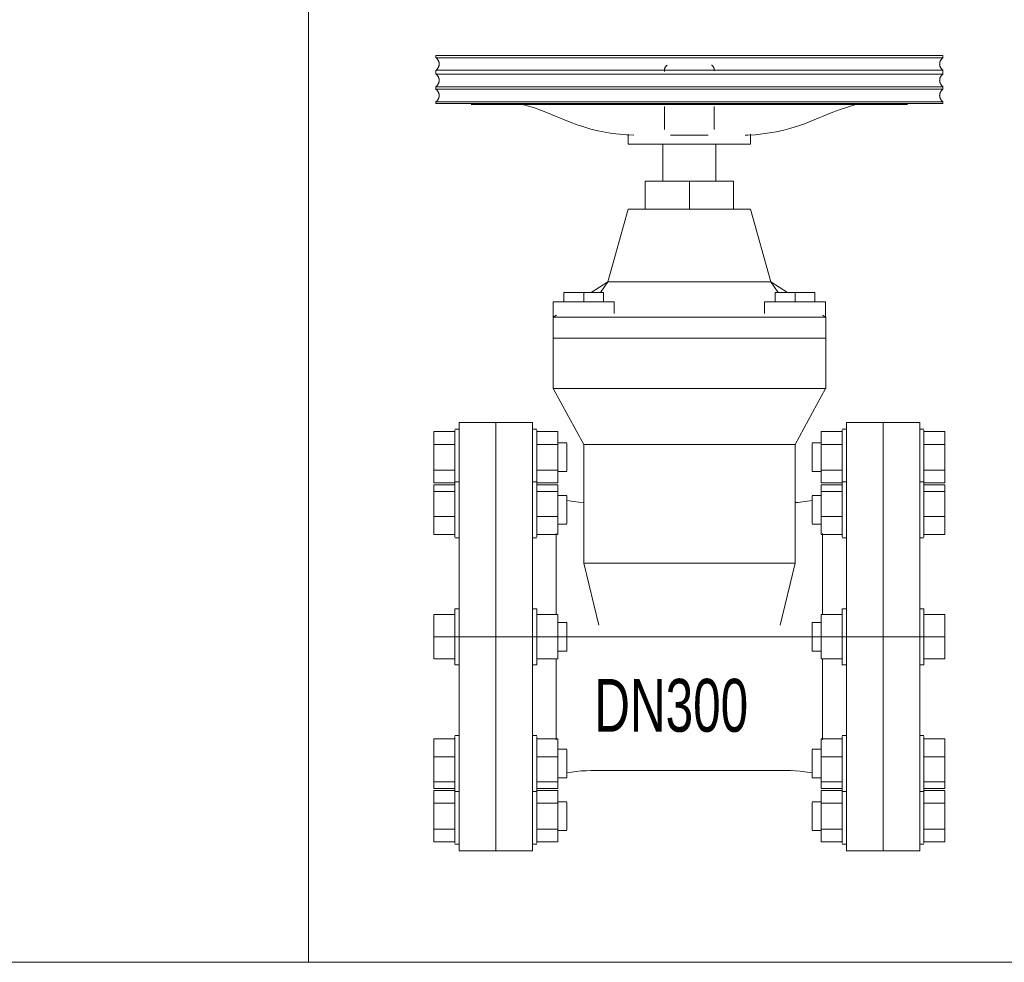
# Model space of a CAD drawing. Header units: millimetres. Extents: x 2339 to 23224, y 1509 to 18979.
# Tile 2 of 124: x 3802 to 5136, y 1509 to 2786. Entities that reach past the tile are written whole.
import ezdxf

# ---------------------------------------------------------------- set-up
doc = ezdxf.new("R2010")
doc.units = ezdxf.units.MM
doc.set_wipeout_variables(frame=1)
doc.layers.get('0').update_dxf_attribs({"lineweight": 0})
doc.styles.add('DISOCP', font='disocp.shx', dxfattribs={"width": 0.6})

# ---------------------------------------------------------------- blocks, each defined once
blk = doc.blocks.new('*U138')
blk.add_wipeout([(-78.8, -105), (-114.8, -105), (-114.8, -101.73), (-116.85, -101.73), (-116.85, -100.61), (-127.17, -100.61), (-127.17, -50.05), (-116.85, -50.05), (-116.85, -48.5), (-114.8, -48.5), (-114.8, -13.73), (-116.85, -13.73), (-116.85, -10.92), (-127.17, -10.92), (-127.17, 10.92), (-116.85, 10.92), (-116.85, 13.73), (-114.8, 13.73), (-114.8, 48.5), (-116.85, 48.5), (-116.85, 50.05), (-127.17, 50.05), (-127.17, 100.61), (-116.85, 100.61), (-116.85, 101.73), (-114.8, 101.73), (-114.8, 105), (-78.8, 105), (-78.8, 101.73), (-76.66, 101.73), (-76.66, 100.61), (-66.43, 100.61), (-66.43, 95.01), (-61.96, 95.01), (-61.96, 80.99), (-66.43, 80.99), (-66.43, 69.24), (-61.96, 69.24), (-61.96, 66.71), (-53.7, 65.74), (-53.7, 94.3), (-68.62, 121.63), (-68.64, 164.15), (-63.38, 164.15), (-63.38, 168.75), (-49.99, 168.75), (-41.8, 174.08), (-31.8, 209.65), (-23.45, 209.65), (-23.45, 223.41), (-14.8, 223.41), (-14.8, 241.53), (-31.8, 241.53), (-31.6, 245.99), (-36.16, 246.34), (-41.45, 247.07), (-46.68, 248.08), (-51.84, 249.43), (-55.23, 250.5), (-60.24, 252.33), (-66.23, 254.75), (-70.55, 256.5), (-76.1, 258.62), (-79.67, 259.8), (-83.64, 260.94), (-126.18, 261.48), (-126.18, 285), (122.58, 285), (122.58, 261.48), (106.34, 261.48), (105.27, 260.94), (79.32, 260.76), (73.92, 259.11), (70.39, 257.84), (65.09, 255.74), (62.63, 254.75), (59.12, 253.33), (55.65, 251.94), (51.3, 250.37), (47.9, 249.32), (42.73, 248.02), (39.25, 247.31), (35.74, 246.74), (32.21, 246.32), (28.2, 246.01), (28.2, 241.53), (11.2, 241.53), (11.2, 223.41), (19.85, 223.41), (19.85, 209.65), (28.2, 209.65), (38.2, 174.08), (45.2, 168.75), (59.78, 168.75), (59.78, 164.15), (65.04, 164.15), (65.06, 121.63), (50.02, 94.3), (50.67, 65.79), (51.32, 65.83), (52.52, 65.95), (54.3, 66.15), (54.88, 66.22), (57.41, 66.58), (58.36, 66.58), (58.36, 69.24), (62.83, 69.24), (62.83, 80.99), (58.36, 80.99), (58.36, 95.01), (62.83, 95.01), (62.83, 100.61), (73.06, 100.61), (73.06, 101.73), (75.2, 101.73), (75.2, 105), (111.2, 105), (111.2, 101.73), (113.25, 101.73), (113.25, 100.61), (123.57, 100.61), (123.57, 50.05), (113.25, 50.05), (113.25, 48.5), (111.2, 48.5), (111.2, 13.73), (113.25, 13.73), (113.25, 10.92), (123.57, 10.92), (123.57, -10.92), (113.25, -10.92), (113.25, -13.73), (111.2, -13.73), (111.2, -48.5), (113.25, -48.5), (113.25, -50.05), (123.57, -50.05), (123.57, -100.61), (113.25, -100.61), (113.25, -101.73), (111.2, -101.73), (111.2, -105), (75.2, -105), (75.2, -101.73), (73.06, -101.73), (73.06, -100.61), (62.83, -100.61), (62.83, -95.01), (58.36, -95.01), (58.36, -80.99), (62.83, -80.99), (62.83, -69.24), (58.36, -69.24), (58.36, -66.71), (52.5, -65.93), (48.91, -65.7), (-50.13, -65.64), (-57.31, -66.07), (-60.22, -66.47), (-61.96, -66.71), (-61.96, -69.24), (-66.43, -69.24), (-66.43, -80.99), (-61.96, -80.99), (-61.96, -95.01), (-66.43, -95.01), (-66.43, -100.61), (-76.66, -100.61), (-76.66, -101.73), (-78.8, -101.73)])
for p, q in [((-126.18, 285), (-126.18, 283.91)), ((122.58, 285), (-126.18, 285)), ((122.58, 283.91), (122.58, 285)), ((122.58, 283.91), (-126.18, 283.91)), ((-126.18, 277.74), (-126.18, 275.87)), ((122.58, 277.74), (-126.18, 277.74)), ((122.58, 275.87), (-126.18, 275.87)), ((10.4, 277.8), (10.4, 277.77)), ((10.4, 277.77), (10.4, 277.68)), ((122.58, 275.87), (122.58, 277.74)), ((-126.18, 269.7), (-126.18, 268.45)), ((-126.18, 269.7), (122.58, 269.7)), ((122.58, 268.45), (-126.18, 268.45)), ((122.58, 268.45), (122.58, 269.7)), ((-126.18, 262.29), (-126.18, 261.48)), ((-126.18, 262.29), (122.58, 262.29)), ((122.58, 261.48), (-126.18, 261.48)), ((-108.87, 260.94), (105.27, 260.94)), ((122.58, 261.48), (122.58, 262.29)), ((-72.23, 257.17), (-60.24, 252.33)), ((-14.04, 259.96), (-14.04, 255.11)), ((10.4, 255.11), (10.4, 259.96)), ((56.64, 252.33), (68.63, 257.17)), ((-31.8, 246.36), (-31.8, 241.53)), ((-14, 248.82), (-14, 248.86)), ((10.4, 248.86), (10.4, 248.92)), ((10.43, 248.74), (10.43, 248.62)), ((10.44, 249.03), (10.44, 248.88)), ((28.2, 241.53), (28.2, 246.36)), ((28.2, 241.53), (-31.8, 241.53)), ((-14.8, 241.53), (-14.8, 223.41)), ((-11.04, 245.86), (7.4, 245.86)), ((11.2, 223.41), (11.2, 241.53)), ((-23.45, 223.41), (-1.8, 223.41)), ((-23.45, 209.65), (-23.45, 223.41)), ((-1.8, 223.41), (19.85, 223.41)), ((-1.8, 209.65), (-1.8, 223.41)), ((19.85, 223.41), (19.85, 209.65)), ((-31.8, 209.65), (-41.8, 174.08)), ((-31.8, 209.65), (28.2, 209.65)), ((38.2, 174.08), (28.2, 209.65)), ((-41.8, 174.08), (-49.99, 168.75)), ((-45.41, 168.75), (-41.8, 174.08)), ((38.2, 174.08), (-41.8, 174.08)), ((-41.8, 174.08), (38.2, 174.08)), ((46.39, 168.75), (38.2, 174.08)), ((38.2, 174.08), (41.81, 168.75)), ((-63.38, 168.75), (-53.66, 168.75)), ((-63.38, 164.15), (-63.38, 168.75)), ((-53.66, 168.75), (-43.94, 168.75)), ((-53.66, 164.15), (-53.66, 168.75)), ((-43.94, 164.15), (-43.94, 168.75)), ((40.34, 168.75), (50.06, 168.75)), ((40.34, 164.15), (40.34, 168.75)), ((50.06, 168.75), (59.78, 168.75)), ((50.06, 164.15), (50.06, 168.75)), ((59.78, 164.15), (59.78, 168.75)), ((-68.64, 164.15), (-68.64, 156.63)), ((-68.64, 164.15), (-38.68, 164.15)), ((-38.68, 158.51), (-38.68, 164.15)), ((35.08, 164.15), (35.08, 158.51)), ((35.08, 164.15), (65.04, 164.15)), ((65.04, 156.63), (65.04, 164.15)), ((-66.63, 156.63), (-68.64, 156.63)), ((-67.07, 157.64), (-68.62, 156.63)), ((-68.62, 156.63), (-68.62, 146.45)), ((-68.11, 156.63), (-66.63, 156.63)), ((-64.25, 156.63), (-66.62, 156.63)), ((-66.61, 156.63), (-64.25, 156.63)), ((-64.23, 156.63), (-61.15, 156.63)), ((-61.15, 156.63), (-64.23, 156.63)), ((-61.12, 156.63), (-57.54, 156.63)), ((-57.54, 156.63), (-61.12, 156.63)), ((-57.5, 156.63), (-53.66, 156.63)), ((-53.66, 156.63), (-57.5, 156.63)), ((-53.62, 156.63), (50.02, 156.63)), ((50.02, 156.63), (-53.62, 156.63)), ((50.06, 156.63), (60.63, 156.63)), ((57.55, 156.63), (50.06, 156.63)), ((60.63, 156.63), (57.56, 156.63)), ((60.67, 156.63), (65.06, 156.63)), ((63.03, 156.63), (60.67, 156.63)), ((65.02, 156.63), (63.48, 157.64)), ((65.06, 146.45), (65.06, 156.63)), ((-53.62, 146.45), (-68.62, 146.45)), ((-68.62, 146.45), (-68.62, 121.63)), ((-68.62, 146.45), (-53.62, 146.45)), ((50.06, 146.45), (-53.62, 146.45)), ((-53.62, 146.45), (50.06, 146.45)), ((65.06, 146.45), (50.06, 146.45)), ((50.06, 146.45), (65.06, 146.45)), ((65.06, 121.63), (65.06, 146.45)), ((-68.62, 121.63), (-53.62, 94.3)), ((-53.62, 121.63), (-68.62, 121.63)), ((-53.62, 121.63), (50.02, 121.63)), ((50.06, 121.63), (-53.62, 121.63)), ((50.02, 94.3), (65.02, 121.63)), ((60.63, 121.63), (50.06, 121.63)), ((65.06, 121.63), (60.67, 121.63)), ((-114.8, 101.73), (-116.85, 101.73)), ((-96.8, 105), (-114.8, 105)), ((-114.8, -105), (-114.8, 105)), ((-78.8, 105), (-96.8, 105)), ((-96.8, -105), (-96.8, 105)), ((-96.8, 105), (-96.8, -105)), ((-78.8, 105), (-78.8, -105)), ((-76.66, 101.73), (-78.8, 101.73)), ((75.2, 101.73), (73.06, 101.73)), ((93.2, 105), (75.2, 105)), ((75.2, -105), (75.2, 105)), ((93.2, 105), (93.2, -105)), ((111.2, 105), (93.2, 105)), ((93.2, -105), (93.2, 105)), ((111.2, 105), (111.2, -105)), ((113.25, 101.73), (111.2, 101.73)), ((-127.17, 94.3), (-127.17, 100.61)), ((-127.17, 100.61), (-116.85, 100.61)), ((-116.85, 88), (-116.85, 101.26)), ((-76.66, 101.26), (-76.66, 88)), ((-76.66, 100.61), (-66.43, 100.61)), ((-66.43, 100.61), (-66.43, 94.3)), ((62.83, 94.3), (62.83, 100.61)), ((62.83, 100.61), (73.06, 100.61)), ((73.06, 88), (73.06, 101.26)), ((113.25, 101.26), (113.25, 88)), ((113.25, 100.61), (123.57, 100.61)), ((123.57, 100.61), (123.57, 94.3)), ((-127.17, 81.7), (-127.17, 94.3)), ((-127.17, 94.3), (-116.85, 94.3)), ((-76.66, 94.3), (-66.43, 94.3)), ((-61.96, 95.01), (-66.43, 95.01)), ((-66.43, 94.3), (-66.43, 81.7)), ((-61.96, 94.77), (-61.96, 88)), ((-53.62, 94.3), (-53.62, 36.04)), ((-53.62, 94.3), (-38.62, 94.3)), ((-38.62, 94.3), (-53.62, 94.3)), ((-38.62, 94.3), (35.02, 94.3)), ((35.02, 94.3), (-38.62, 94.3)), ((35.02, 94.3), (50.02, 94.3)), ((50.02, 94.3), (35.02, 94.3)), ((50.02, 36.04), (50.02, 94.3)), ((62.83, 95.01), (58.36, 95.01)), ((58.36, 88), (58.36, 94.77)), ((62.83, 81.7), (62.83, 94.3)), ((62.83, 94.3), (73.06, 94.3)), ((113.25, 94.3), (123.57, 94.3)), ((123.57, 94.3), (123.57, 81.7)), ((-116.85, 75.38), (-116.85, 88)), ((-76.66, 88), (-76.66, 75.38)), ((-61.96, 88), (-61.96, 81.23)), ((58.36, 81.23), (58.36, 88)), ((73.06, 75.38), (73.06, 88)), ((113.25, 88), (113.25, 75.38)), ((-127.17, 75.39), (-127.17, 81.7)), ((-127.17, 81.7), (-116.85, 81.7)), ((-76.66, 81.7), (-66.43, 81.7)), ((-66.43, 81.7), (-66.43, 75.39)), ((-66.43, 80.99), (-61.96, 80.99)), ((58.36, 80.99), (62.83, 80.99)), ((62.83, 75.39), (62.83, 81.7)), ((62.83, 81.7), (73.06, 81.7)), ((113.25, 81.7), (123.57, 81.7)), ((123.57, 81.7), (123.57, 75.39)), ((-127.17, 75.39), (-116.85, 75.39)), ((-127.17, 71.14), (-127.17, 74.4)), ((-127.17, 74.4), (-116.85, 74.4)), ((-114.8, 75.95), (-116.85, 75.95)), ((-116.85, 52.52), (-116.85, 75.49)), ((-76.66, 75.95), (-78.8, 75.95)), ((-76.66, 75.49), (-76.66, 52.52)), ((-76.66, 75.39), (-66.43, 75.39)), ((-76.66, 74.4), (-66.43, 74.4)), ((-66.43, 74.4), (-66.43, 71.14)), ((62.83, 75.39), (73.06, 75.39)), ((62.83, 71.14), (62.83, 74.4)), ((62.83, 74.4), (73.06, 74.4)), ((75.2, 75.95), (73.06, 75.95)), ((73.06, 52.52), (73.06, 75.49)), ((113.25, 75.95), (111.2, 75.95)), ((113.25, 75.49), (113.25, 52.52)), ((113.25, 75.39), (123.57, 75.39)), ((113.25, 74.4), (123.57, 74.4)), ((123.57, 74.4), (123.57, 71.14)), ((-127.17, 58.96), (-127.17, 71.14)), ((-127.17, 71.14), (-116.85, 71.14)), ((-76.66, 71.14), (-66.43, 71.14)), ((-66.43, 71.14), (-66.43, 58.96)), ((-61.96, 69.24), (-66.43, 69.24)), ((-61.96, 69.24), (-66.43, 69.24)), ((-61.96, 69), (-61.96, 69)), ((-61.96, 69), (-61.96, 57.27)), ((62.83, 69.24), (58.36, 69.24)), ((62.83, 69.24), (58.36, 69.24)), ((58.36, 69), (58.36, 69)), ((58.36, 57.27), (58.36, 69)), ((62.83, 58.96), (62.83, 71.14)), ((62.83, 71.14), (73.06, 71.14)), ((113.25, 71.14), (123.57, 71.14)), ((123.57, 71.14), (123.57, 58.96)), ((-58.48, 66.22), (-61.96, 66.71)), ((58.36, 66.71), (54.88, 66.22)), ((-127.17, 50.05), (-127.17, 58.96)), ((-127.17, 58.96), (-116.85, 58.96)), ((-76.66, 58.96), (-66.43, 58.96)), ((-66.43, 58.96), (-66.43, 50.05)), ((62.83, 50.05), (62.83, 58.96)), ((62.83, 58.96), (73.06, 58.96)), ((113.25, 58.96), (123.57, 58.96)), ((123.57, 58.96), (123.57, 50.05)), ((-66.43, 55.21), (-61.96, 55.21)), ((-61.96, 57.27), (-61.96, 55.45)), ((58.36, 55.45), (58.36, 57.27)), ((58.36, 55.21), (62.83, 55.21)), ((-127.17, 50.05), (-116.85, 50.05)), ((-116.85, 48.97), (-116.85, 52.52)), ((-116.85, 48.5), (-114.8, 48.5)), ((-78.8, 48.5), (-76.66, 48.5)), ((-76.66, 52.52), (-76.66, 48.97)), ((-76.66, 50.05), (-66.43, 50.05)), ((-67.12, 11.15), (-67.12, 50.61)), ((62.83, 50.05), (73.06, 50.05)), ((63.52, 11.15), (63.52, 50.61)), ((73.06, 48.97), (73.06, 52.52)), ((73.06, 48.5), (75.2, 48.5)), ((111.2, 48.5), (113.25, 48.5)), ((113.25, 52.52), (113.25, 48.97)), ((113.25, 50.05), (123.57, 50.05)), ((-53.62, 36.04), (-46.29, 5.65)), ((-53.62, 36.04), (-38.62, 36.04)), ((-38.62, 36.04), (-53.62, 36.04)), ((-38.62, 36.04), (35.02, 36.04)), ((35.02, 36.04), (-38.62, 36.04)), ((35.06, 36.04), (45.64, 36.04)), ((45.63, 36.04), (35.06, 36.04)), ((42.71, 5.65), (50.06, 36.04)), ((45.67, 36.04), (50.06, 36.04)), ((-127.17, 0), (-127.17, 10.92)), ((-127.17, 10.92), (-116.85, 10.92)), ((-114.8, 13.73), (-116.85, 13.73)), ((-116.85, -13.73), (-116.85, 13.73)), ((-116.85, 13.73), (-116.85, 13.26)), ((-76.66, 13.73), (-78.8, 13.73)), ((-76.66, 13.26), (-76.66, 13.73)), ((-76.66, 13.73), (-76.66, -13.73)), ((-76.66, 10.92), (-66.43, 10.92)), ((-66.43, 10.92), (-66.43, 0)), ((62.83, 0), (62.83, 10.92)), ((62.83, 10.92), (73.06, 10.92)), ((75.2, 13.73), (73.06, 13.73)), ((73.06, -13.73), (73.06, 13.73)), ((73.06, 13.73), (73.06, 13.26)), ((113.25, 13.73), (111.2, 13.73)), ((113.25, 13.26), (113.25, 13.73)), ((113.25, 13.73), (113.25, -13.73)), ((113.25, 10.92), (123.57, 10.92)), ((123.57, 10.92), (123.57, 0)), ((-61.96, 7.01), (-66.43, 7.01)), ((-61.96, 6.77), (-61.96, 7.01)), ((-61.96, 7.01), (-61.96, -7.01)), ((62.83, 7.01), (58.36, 7.01)), ((58.36, -7.01), (58.36, 7.01)), ((58.36, 7.01), (58.36, 6.77)), ((-121.8, 0), (121.8, 0)), ((-127.17, -10.92), (-127.17, 0)), ((-127.17, 0), (-116.85, 0)), ((-114.8, 0), (111.2, 0)), ((-76.66, 0), (-66.43, 0)), ((-66.43, 0), (-66.43, -10.92)), ((62.83, -10.92), (62.83, 0)), ((62.83, 0), (73.06, 0)), ((113.25, 0), (123.57, 0)), ((123.57, 0), (123.57, -10.92)), ((-66.43, -7.01), (-61.96, -7.01)), ((-61.96, -7.01), (-61.96, -6.77)), ((58.36, -6.77), (58.36, -7.01)), ((58.36, -7.01), (62.83, -7.01)), ((-127.17, -10.92), (-116.85, -10.92)), ((-116.85, -13.26), (-116.85, -13.73)), ((-116.85, -13.73), (-114.8, -13.73)), ((-78.8, -13.73), (-76.66, -13.73)), ((-76.66, -10.92), (-66.43, -10.92)), ((-76.66, -13.73), (-76.66, -13.26)), ((-67.12, -50.61), (-67.12, -11.15)), ((62.83, -10.92), (73.06, -10.92)), ((63.52, -50.61), (63.52, -11.15)), ((73.06, -13.26), (73.06, -13.73)), ((73.06, -13.73), (75.2, -13.73)), ((111.2, -13.73), (113.25, -13.73)), ((113.25, -10.92), (123.57, -10.92)), ((113.25, -13.73), (113.25, -13.26)), ((-127.17, -58.96), (-127.17, -50.05)), ((-116.85, -50.05), (-127.17, -50.05)), ((-114.8, -48.5), (-116.85, -48.5)), ((-116.85, -52.52), (-116.85, -48.97)), ((-116.85, -75.49), (-116.85, -52.52)), ((-76.66, -48.5), (-78.8, -48.5)), ((-76.66, -48.97), (-76.66, -52.52)), ((-66.43, -50.05), (-76.66, -50.05)), ((-76.66, -52.52), (-76.66, -75.49)), ((-66.43, -50.05), (-66.43, -58.96)), ((62.83, -58.96), (62.83, -50.05)), ((73.06, -50.05), (62.83, -50.05)), ((75.2, -48.5), (73.06, -48.5)), ((73.06, -52.52), (73.06, -48.97)), ((73.06, -75.49), (73.06, -52.52)), ((113.25, -48.5), (111.2, -48.5)), ((113.25, -48.97), (113.25, -52.52)), ((123.57, -50.05), (113.25, -50.05)), ((113.25, -52.52), (113.25, -75.49)), ((123.57, -50.05), (123.57, -58.96)), ((-61.96, -55.21), (-66.43, -55.21)), ((-61.96, -55.45), (-61.96, -57.27)), ((-61.96, -57.27), (-61.96, -69)), ((62.83, -55.21), (58.36, -55.21)), ((58.36, -57.27), (58.36, -55.45)), ((58.36, -69), (58.36, -57.27)), ((-127.17, -71.14), (-127.17, -58.96)), ((-127.17, -58.96), (-116.85, -58.96)), ((-76.66, -58.96), (-66.43, -58.96)), ((-66.43, -58.96), (-66.43, -71.14)), ((62.83, -71.14), (62.83, -58.96)), ((62.83, -58.96), (73.06, -58.96)), ((113.25, -58.96), (123.57, -58.96)), ((123.57, -58.96), (123.57, -71.14)), ((-61.96, -66.71), (-58.48, -66.22)), ((-50.13, -65.64), (46.53, -65.64)), ((54.88, -66.22), (58.36, -66.71)), ((-127.17, -74.4), (-127.17, -71.14)), ((-127.17, -71.14), (-116.85, -71.14)), ((-76.66, -71.14), (-66.43, -71.14)), ((-66.43, -69.24), (-61.96, -69.24)), ((-66.43, -69.24), (-61.96, -69.24)), ((-66.43, -71.14), (-66.43, -74.4)), ((-61.96, -69), (-61.96, -69)), ((58.36, -69), (58.36, -69)), ((58.36, -69.24), (62.83, -69.24)), ((58.36, -69.24), (62.83, -69.24)), ((62.83, -74.4), (62.83, -71.14)), ((62.83, -71.14), (73.06, -71.14)), ((113.25, -71.14), (123.57, -71.14)), ((123.57, -71.14), (123.57, -74.4)), ((-127.17, -74.4), (-116.85, -74.4)), ((-127.17, -81.7), (-127.17, -75.39)), ((-127.17, -75.39), (-116.85, -75.39)), ((-116.85, -88), (-116.85, -75.38)), ((-116.85, -75.95), (-114.8, -75.95)), ((-78.8, -75.95), (-76.66, -75.95)), ((-76.66, -74.4), (-66.43, -74.4)), ((-76.66, -75.38), (-76.66, -88)), ((-76.66, -75.39), (-66.43, -75.39)), ((-66.43, -75.39), (-66.43, -81.7)), ((62.83, -74.4), (73.06, -74.4)), ((62.83, -81.7), (62.83, -75.39)), ((62.83, -75.39), (73.06, -75.39)), ((73.06, -88), (73.06, -75.38)), ((73.06, -75.95), (75.2, -75.95)), ((111.2, -75.95), (113.25, -75.95)), ((113.25, -74.4), (123.57, -74.4)), ((113.25, -75.38), (113.25, -88)), ((113.25, -75.39), (123.57, -75.39)), ((123.57, -75.39), (123.57, -81.7)), ((-127.17, -94.3), (-127.17, -81.7)), ((-116.85, -81.7), (-127.17, -81.7)), ((-66.43, -81.7), (-76.66, -81.7)), ((-61.96, -80.99), (-66.43, -80.99)), ((-66.43, -81.7), (-66.43, -94.3)), ((-61.96, -81.23), (-61.96, -88)), ((62.83, -80.99), (58.36, -80.99)), ((58.36, -88), (58.36, -81.23)), ((62.83, -94.3), (62.83, -81.7)), ((73.06, -81.7), (62.83, -81.7)), ((123.57, -81.7), (113.25, -81.7)), ((123.57, -81.7), (123.57, -94.3)), ((-116.85, -101.26), (-116.85, -88)), ((-76.66, -88), (-76.66, -101.26)), ((-61.96, -88), (-61.96, -94.77)), ((58.36, -94.77), (58.36, -88)), ((73.06, -101.26), (73.06, -88)), ((113.25, -88), (113.25, -101.26)), ((-127.17, -100.61), (-127.17, -94.3)), ((-127.17, -94.3), (-116.85, -94.3)), ((-76.66, -94.3), (-66.43, -94.3)), ((-66.43, -94.3), (-66.43, -100.61)), ((-66.43, -95.01), (-61.96, -95.01)), ((58.36, -95.01), (62.83, -95.01)), ((62.83, -100.61), (62.83, -94.3)), ((62.83, -94.3), (73.06, -94.3)), ((113.25, -94.3), (123.57, -94.3)), ((123.57, -94.3), (123.57, -100.61)), ((-127.17, -100.61), (-116.85, -100.61)), ((-76.66, -100.61), (-66.43, -100.61)), ((62.83, -100.61), (73.06, -100.61)), ((113.25, -100.61), (123.57, -100.61)), ((-116.85, -101.73), (-114.8, -101.73)), ((-114.8, -105), (-96.8, -105)), ((-96.8, -105), (-78.8, -105)), ((-78.8, -101.73), (-76.66, -101.73)), ((73.06, -101.73), (75.2, -101.73)), ((75.2, -105), (93.2, -105)), ((93.2, -105), (111.2, -105)), ((111.2, -101.73), (113.25, -101.73))]:
    blk.add_line(p, q)
at = {"flags": 128}
for points in [[(-126.18, 277.74), (-126.06, 277.83), (-125.94, 277.92), (-125.83, 278.02), (-125.72, 278.12), (-125.61, 278.23), (-125.51, 278.34), (-125.41, 278.46), (-125.32, 278.58), (-125.23, 278.7), (-125.15, 278.82), (-125.07, 278.95), (-125, 279.09), (-124.93, 279.22), (-124.87, 279.36), (-124.82, 279.5), (-124.77, 279.64), (-124.72, 279.78), (-124.68, 279.93), (-124.65, 280.08), (-124.62, 280.22), (-124.6, 280.37), (-124.59, 280.52), (-124.58, 280.67), (-124.57, 280.82), (-124.58, 280.98), (-124.59, 281.13), (-124.6, 281.28), (-124.62, 281.42), (-124.65, 281.57), (-124.68, 281.72), (-124.72, 281.87), (-124.77, 282.01), (-124.82, 282.15), (-124.87, 282.29), (-124.93, 282.43), (-125, 282.56), (-125.07, 282.7), (-125.15, 282.82), (-125.23, 282.95), (-125.32, 283.07), (-125.41, 283.19), (-125.51, 283.31), (-125.61, 283.42), (-125.72, 283.53), (-125.83, 283.63), (-125.94, 283.73), (-126.06, 283.82), (-126.18, 283.91)], [(-14.04, 277.77), (-14.03, 277.89), (-14.03, 278.01), (-14.02, 278.12), (-14, 278.24), (-13.98, 278.36), (-13.95, 278.48), (-13.92, 278.59), (-13.88, 278.71), (-13.84, 278.82), (-13.8, 278.93), (-13.75, 279.04), (-13.7, 279.15), (-13.64, 279.26), (-13.58, 279.36), (-13.51, 279.46), (-13.44, 279.56), (-13.37, 279.65), (-13.29, 279.74), (-13.21, 279.83), (-13.13, 279.92), (-13.04, 280), (-12.95, 280.08), (-12.85, 280.15), (-12.76, 280.22)], [(8.99, 280.31), (9.09, 280.24), (9.19, 280.17), (9.29, 280.1), (9.38, 280.02), (9.47, 279.94), (9.55, 279.86), (9.63, 279.77), (9.71, 279.68), (9.79, 279.58), (9.86, 279.49), (9.93, 279.39), (9.99, 279.28), (10.05, 279.18), (10.1, 279.07), (10.15, 278.96), (10.2, 278.85), (10.24, 278.74), (10.27, 278.63), (10.31, 278.51), (10.33, 278.39), (10.36, 278.28), (10.38, 278.16), (10.39, 278.04), (10.4, 277.92), (10.4, 277.8), (10.4, 277.77)], [(122.58, 283.91), (122.46, 283.82), (122.34, 283.72), (122.23, 283.63), (122.12, 283.52), (122.01, 283.42), (121.91, 283.3), (121.81, 283.19), (121.72, 283.07), (121.63, 282.95), (121.55, 282.82), (121.47, 282.69), (121.4, 282.56), (121.33, 282.42), (121.27, 282.29), (121.22, 282.15), (121.17, 282.01), (121.12, 281.86), (121.08, 281.72), (121.05, 281.57), (121.02, 281.42), (121, 281.27), (120.99, 281.12), (120.98, 280.97), (120.97, 280.82), (120.98, 280.67), (120.99, 280.52), (121, 280.37), (121.02, 280.22), (121.05, 280.07), (121.08, 279.93), (121.12, 279.78), (121.17, 279.64), (121.22, 279.49), (121.27, 279.35), (121.33, 279.22), (121.4, 279.08), (121.47, 278.95), (121.55, 278.82), (121.63, 278.69), (121.72, 278.57), (121.81, 278.45), (121.91, 278.34), (122.01, 278.23), (122.12, 278.12), (122.23, 278.02), (122.34, 277.92), (122.46, 277.83), (122.58, 277.74)], [(-126.18, 269.7), (-126.06, 269.79), (-125.94, 269.88), (-125.83, 269.98), (-125.72, 270.08), (-125.61, 270.19), (-125.51, 270.3), (-125.41, 270.42), (-125.32, 270.54), (-125.23, 270.66), (-125.15, 270.79), (-125.07, 270.91), (-125, 271.05), (-124.93, 271.18), (-124.87, 271.32), (-124.82, 271.46), (-124.77, 271.6), (-124.72, 271.75), (-124.68, 271.89), (-124.65, 272.04), (-124.62, 272.19), (-124.6, 272.34), (-124.59, 272.49), (-124.58, 272.64), (-124.57, 272.79), (-124.58, 272.94), (-124.59, 273.09), (-124.6, 273.24), (-124.62, 273.39), (-124.65, 273.53), (-124.68, 273.68), (-124.72, 273.83), (-124.77, 273.97), (-124.82, 274.11), (-124.87, 274.25), (-124.93, 274.39), (-125, 274.52), (-125.07, 274.66), (-125.15, 274.79), (-125.23, 274.91), (-125.32, 275.03), (-125.41, 275.15), (-125.51, 275.27), (-125.61, 275.38), (-125.72, 275.49), (-125.83, 275.59), (-125.94, 275.69), (-126.06, 275.78), (-126.18, 275.87)], [(-14.04, 277.18), (-14.04, 277.54), (-14.04, 277.73), (-14.04, 277.77)], [(-13.58, 279.36), (-13.51, 279.46), (-13.44, 279.56), (-13.37, 279.65), (-13.29, 279.74), (-13.21, 279.83), (-13.13, 279.92), (-13.04, 280)], [(9.38, 280.02), (9.47, 279.94), (9.55, 279.86), (9.63, 279.77), (9.71, 279.68), (9.79, 279.58), (9.86, 279.49), (9.93, 279.39)], [(10.4, 277.77), (10.4, 277.68), (10.4, 277.42)], [(122.58, 275.87), (122.46, 275.78), (122.34, 275.68), (122.23, 275.59), (122.12, 275.48), (122.01, 275.38), (121.91, 275.27), (121.81, 275.15), (121.72, 275.03), (121.63, 274.91), (121.55, 274.78), (121.47, 274.65), (121.4, 274.52), (121.33, 274.39), (121.27, 274.25), (121.22, 274.11), (121.17, 273.97), (121.12, 273.82), (121.08, 273.68), (121.05, 273.53), (121.02, 273.38), (121, 273.23), (120.99, 273.08), (120.98, 272.93), (120.97, 272.78), (120.98, 272.63), (120.99, 272.48), (121, 272.33), (121.02, 272.18), (121.05, 272.03), (121.08, 271.89), (121.12, 271.74), (121.17, 271.6), (121.22, 271.46), (121.27, 271.32), (121.33, 271.18), (121.4, 271.04), (121.47, 270.91), (121.55, 270.78), (121.63, 270.66), (121.72, 270.53), (121.81, 270.41), (121.91, 270.3), (122.01, 270.19), (122.12, 270.08), (122.23, 269.98), (122.34, 269.88), (122.46, 269.79), (122.58, 269.7)], [(-126.18, 262.29), (-126.06, 262.38), (-125.94, 262.47), (-125.83, 262.57), (-125.72, 262.67), (-125.61, 262.78), (-125.51, 262.89), (-125.41, 263), (-125.32, 263.12), (-125.23, 263.25), (-125.15, 263.37), (-125.07, 263.5), (-125, 263.63), (-124.93, 263.77), (-124.87, 263.91), (-124.82, 264.05), (-124.77, 264.19), (-124.72, 264.33), (-124.68, 264.48), (-124.65, 264.62), (-124.62, 264.77), (-124.6, 264.92), (-124.59, 265.07), (-124.58, 265.22), (-124.57, 265.37), (-124.58, 265.52), (-124.59, 265.67), (-124.6, 265.82), (-124.62, 265.97), (-124.65, 266.12), (-124.68, 266.27), (-124.72, 266.41), (-124.77, 266.56), (-124.82, 266.7), (-124.87, 266.84), (-124.93, 266.98), (-125, 267.11), (-125.07, 267.24), (-125.15, 267.37), (-125.23, 267.5), (-125.32, 267.62), (-125.41, 267.74), (-125.51, 267.85), (-125.61, 267.97), (-125.72, 268.07), (-125.83, 268.18), (-125.94, 268.27), (-126.06, 268.37), (-126.18, 268.45)], [(122.58, 268.45), (122.46, 268.36), (122.34, 268.27), (122.23, 268.17), (122.12, 268.07), (122.01, 267.96), (121.91, 267.85), (121.81, 267.74), (121.72, 267.62), (121.63, 267.49), (121.55, 267.37), (121.47, 267.24), (121.4, 267.11), (121.33, 266.97), (121.27, 266.83), (121.22, 266.69), (121.17, 266.55), (121.12, 266.41), (121.08, 266.26), (121.05, 266.12), (121.02, 265.97), (121, 265.82), (120.99, 265.67), (120.98, 265.52), (120.97, 265.37), (120.98, 265.22), (120.99, 265.07), (121, 264.92), (121.02, 264.77), (121.05, 264.62), (121.08, 264.47), (121.12, 264.33), (121.17, 264.18), (121.22, 264.04), (121.27, 263.9), (121.33, 263.76), (121.4, 263.63), (121.47, 263.5), (121.55, 263.37), (121.63, 263.24), (121.72, 263.12), (121.81, 263), (121.91, 262.89), (122.01, 262.77), (122.12, 262.67), (122.23, 262.56), (122.34, 262.47), (122.46, 262.37), (122.58, 262.29)], [(-83.64, 260.94), (-81.47, 260.36), (-77.87, 259.25), (-74.33, 257.99), (-72.23, 257.17)], [(68.63, 257.17), (72.14, 258.51), (75.71, 259.71), (79.32, 260.76), (80.02, 260.94)], [(-60.24, 252.33), (-56.92, 251.06), (-53.54, 249.93), (-50.13, 248.94), (-46.68, 248.08), (-43.2, 247.36), (-39.69, 246.78), (-36.16, 246.34), (-32.62, 246.04), (-29.07, 245.88)], [(-14.04, 255.11), (-14.04, 253.89), (-14.04, 252.79), (-14.04, 251.83), (-14.04, 251), (-14.04, 250.31), (-14.04, 249.74), (-14.04, 249.32), (-14.04, 249.03), (-14.04, 248.88), (-14.04, 248.86)], [(10.4, 248.86), (10.4, 248.92), (10.4, 249.13), (10.4, 249.47), (10.4, 249.95), (10.4, 250.57), (10.4, 251.32), (10.4, 252.2), (10.4, 253.22), (10.4, 254.36), (10.4, 255.11)], [(25.54, 245.9), (26.89, 245.93), (30.44, 246.14), (33.98, 246.5), (37.5, 246.99), (41, 247.63), (44.47, 248.4), (47.9, 249.32), (51.3, 250.37), (54.65, 251.55), (56.64, 252.33)], [(-14, 248.7), (-14, 248.82), (-14, 248.86)], [(-58.48, 66.22), (-56.1, 65.93), (-53.7, 65.74)], [(50.02, 65.75), (51.32, 65.83), (53.71, 66.07), (54.88, 66.22)], [(-50.13, -65.64), (-52.53, -65.69), (-54.92, -65.83), (-57.31, -66.07), (-58.48, -66.22)], [(54.88, -66.22), (52.5, -65.93), (50.1, -65.74), (47.71, -65.65), (46.53, -65.64)]]:
    blk.add_lwpolyline(points, dxfattribs=at)
at = {"style": 'DISOCP', "width": 0.7}
blk.add_text('DN300', height=25.914, dxfattribs=at).set_placement((-48.49, -46.6))

msp = doc.modelspace()

# ---------------------------------------------------------------- linework, layer by layer
for p, q in [((4193.1, 1508.9), (4193.1, 16868.4)), ((2339.1, 1508.9), (19193.1, 1508.9))]:
    msp.add_line(p, q)

# ---------------------------------------------------------------- block references
at = {"xscale": 2.763157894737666, "yscale": 2.763157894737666, "zscale": 2.763157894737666}
msp.add_blockref('*U138', (4714.5, 1950), dxfattribs=at)

doc.saveas('drawing.dxf')
